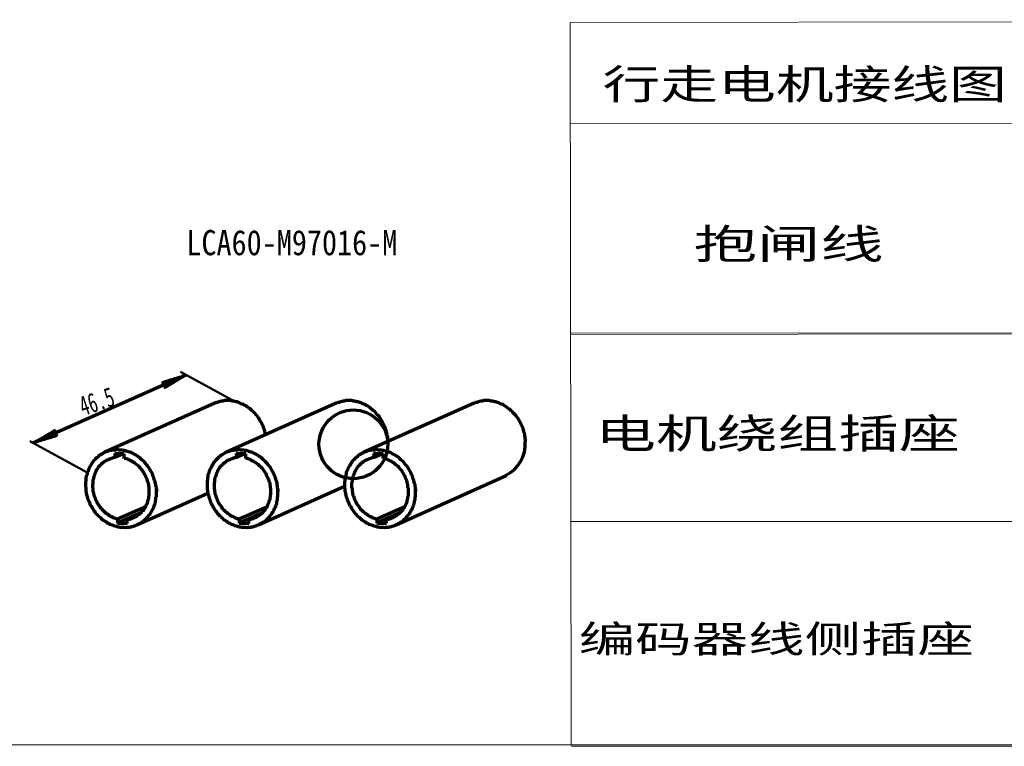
# Model space of a CAD drawing. Header units: millimetres. Extents: x 10 to 2518, y 8 to 1786.
# Tile 2 of 34: x 538 to 935, y 9 to 302. Entities that reach past the tile are written whole.
import ezdxf

# ---------------------------------------------------------------- set-up
doc = ezdxf.new("R2010")
doc.units = ezdxf.units.MM
doc.layers.add('1', color=7, linetype='Continuous', true_color=0xffffff)
doc.styles.add('黑体', font='txt')

msp = doc.modelspace()

# ---------------------------------------------------------------- linework, layer by layer
at = {"layer": '1', "color": 92, "linetype": 'Continuous', "lineweight": 13}
for p, q in [((760.226, 301.3793), (1568.0521, 302.4459)), ((760.0482, 301.3793), (760.4037, 10)), ((760.226, 301.3793), (986.7159, 301.557)), ((760.226, 260.4901), (1568.0521, 261.0234)), ((760.226, 175.512), (1568.0521, 176.5786)), ((760.226, 176.0453), (1067.6053, 176.223)), ((760.4037, 176.0453), (1568.0521, 176.5786)), ((760.4037, 100.1338), (1568.0521, 100.1338)), ((2517.9237, 10), (10, 10)), ((760.4037, 9.4667), (1108.3165, 9.4667))]:
    msp.add_line(p, q, dxfattribs=at)
at = {"layer": '1', "color": 18, "linetype": 'Continuous', "lineweight": 70}
for p, q in [((605.0253, 159.1562), (543.5138, 131.7783)), ((616.7587, 147.7784), (572.314, 128.045)), ((665.6477, 147.7784), (621.3809, 128.045)), ((721.2924, 147.7784), (676.8478, 128.045)), ((576.4028, 127.5117), (576.4028, 125.9116)), ((580.1362, 127.3339), (576.4028, 127.5117)), ((579.7806, 127.3339), (576.4028, 125.9116)), ((580.1362, 125.5562), (580.1362, 127.3339)), ((625.292, 127.5117), (625.4697, 125.9116)), ((629.2031, 127.3339), (625.292, 127.5117)), ((628.8475, 127.3339), (625.4697, 125.9116)), ((629.2031, 125.5562), (629.2031, 127.3339)), ((680.7589, 127.5117), (680.9368, 125.9116)), ((684.67, 127.3339), (680.7589, 127.5117)), ((684.3145, 127.3339), (680.9368, 125.9116)), ((684.67, 125.5562), (684.67, 127.3339)), ((689.8257, 98.7115), (734.2704, 118.6228)), ((585.2917, 98.7115), (613.9142, 111.5116)), ((634.3588, 98.7115), (669.0255, 114.3561)), ((577.4695, 101.2004), (588.8474, 106.1782)), ((586.714, 103.5116), (577.4695, 99.4226)), ((586.5363, 103.3337), (581.3806, 101.0227)), ((626.5365, 101.2004), (637.9143, 106.1782)), ((635.7809, 103.5116), (626.5365, 99.4226)), ((635.4254, 103.3337), (630.2698, 101.0227)), ((682.0034, 101.2004), (693.3812, 106.1782)), ((691.2479, 103.5116), (682.0034, 99.4226)), ((691.0701, 103.3337), (685.7367, 101.0227)), ((577.4695, 101.2004), (577.4695, 99.4226)), ((577.4695, 99.4226), (581.3806, 99.2449)), ((581.3806, 99.2449), (581.3806, 101.0227)), ((626.5365, 101.2004), (626.5365, 99.4226)), ((626.5365, 99.4226), (630.4476, 99.2449)), ((630.4476, 99.2449), (630.2698, 101.0227)), ((682.0034, 101.2004), (682.0034, 99.4226)), ((682.0034, 99.4226), (685.9146, 99.2449)), ((685.9146, 99.2449), (685.7367, 101.0227))]:
    msp.add_line(p, q, dxfattribs=at)
at = {"layer": '1', "color": 18, "linetype": 'Continuous', "lineweight": 50}
for p, q in [((595.4252, 156.3119), (605.0253, 159.1562)), ((605.0253, 159.1562), (596.4918, 154.0007)), ((624.7587, 148.4896), (602.8918, 160.4008)), ((603.9585, 158.9785), (604.1364, 158.9785)), ((604.1364, 158.9785), (604.6697, 158.9785)), ((604.4919, 159.1562), (604.8474, 159.1562)), ((604.8474, 159.1562), (605.0253, 159.1562)), ((596.4918, 154.0007), (595.4252, 156.3119)), ((595.4252, 156.3119), (595.6029, 156.3119)), ((595.4252, 156.134), (600.0474, 156.134)), ((595.6029, 156.3119), (600.403, 156.3119)), ((595.6029, 155.9563), (599.6919, 155.9563)), ((595.6029, 155.7784), (599.514, 155.7784)), ((595.6029, 155.6007), (599.1586, 155.6007)), ((595.7808, 156.4896), (596.3141, 156.4896)), ((595.7808, 155.423), (598.803, 155.423)), ((595.7808, 155.2451), (598.6252, 155.2451)), ((595.9585, 155.0674), (598.2697, 155.0674)), ((596.3141, 156.4896), (600.7585, 156.4896)), ((596.4918, 156.6674), (596.6697, 156.6674)), ((596.6697, 156.6674), (600.9363, 156.6674)), ((597.0251, 156.8452), (597.3807, 156.8452)), ((597.3807, 156.8452), (601.2919, 156.8452)), ((597.5585, 157.0229), (597.7363, 157.0229)), ((597.7363, 157.0229), (601.4696, 157.0229)), ((598.0919, 157.2007), (598.4474, 157.2007)), ((598.4474, 157.2007), (601.8252, 157.2007)), ((598.6252, 157.3785), (599.1586, 157.3785)), ((599.1586, 157.3785), (602.1808, 157.3785)), ((599.3363, 157.5563), (599.514, 157.5563)), ((599.514, 157.5563), (602.3585, 157.5563)), ((599.8696, 157.734), (600.2252, 157.734)), ((600.2252, 157.734), (602.7141, 157.734)), ((600.403, 157.9119), (600.5808, 157.9119)), ((600.5808, 157.9119), (602.8918, 157.9119)), ((601.1141, 158.0896), (601.2919, 158.0896)), ((601.2919, 158.0896), (603.2474, 158.0896)), ((601.6475, 158.2675), (602.0029, 158.2675)), ((602.0029, 158.2675), (603.603, 158.2675)), ((602.3585, 158.4452), (602.7141, 158.4452)), ((602.7141, 158.4452), (603.9585, 158.4452)), ((602.8918, 158.6229), (603.0697, 158.6229)), ((602.8918, 157.9119), (603.0697, 157.9119)), ((603.0697, 158.6229), (604.1364, 158.6229)), ((603.4252, 158.8008), (603.7808, 158.8008)), ((603.7808, 158.8008), (604.4919, 158.8008)), ((595.9585, 154.8896), (598.0919, 154.8896)), ((596.1364, 154.7118), (597.7363, 154.7118)), ((596.1364, 154.5341), (597.3807, 154.5341)), ((596.3141, 154.3563), (597.203, 154.3563)), ((596.3141, 154.1785), (596.8474, 154.1785)), ((596.3141, 154.0007), (596.4918, 154.0007)), ((543.5138, 131.7783), (552.225, 136.934)), ((549.0249, 135.1561), (552.936, 135.1561)), ((549.3805, 135.334), (552.936, 135.334)), ((549.5582, 135.5117), (552.936, 135.5117)), ((549.9138, 135.6895), (552.7583, 135.6895)), ((550.0917, 135.8673), (552.7583, 135.8673)), ((550.4471, 136.045), (552.5806, 136.045)), ((550.8027, 136.2229), (552.5806, 136.2229)), ((550.9805, 136.4006), (552.4027, 136.4006)), ((551.3361, 136.5784), (552.4027, 136.5784)), ((551.5138, 136.7562), (552.4027, 136.7562)), ((551.8694, 136.934), (552.225, 136.934)), ((552.225, 136.934), (553.1139, 134.6228)), ((565.2028, 119.8672), (542.0916, 132.4895)), ((553.1139, 134.6228), (543.5138, 131.7783)), ((543.5138, 131.7783), (543.6915, 131.7783)), ((543.6915, 131.9562), (543.8694, 131.9562)), ((543.6915, 131.7783), (543.8694, 131.7783)), ((543.8694, 131.9562), (544.4027, 131.9562)), ((544.0471, 132.1339), (544.225, 132.1339)), ((544.225, 132.1339), (545.1138, 132.1339)), ((544.4027, 132.3118), (544.5804, 132.3118)), ((544.5804, 132.4895), (544.7583, 132.4895)), ((544.5804, 132.3118), (545.6471, 132.3118)), ((544.7583, 132.4895), (546.1805, 132.4895)), ((544.936, 132.6672), (545.1138, 132.6672)), ((545.1138, 132.8451), (545.4694, 132.8451)), ((545.1138, 132.6672), (546.7139, 132.6672)), ((545.4694, 133.0228), (545.825, 133.0228)), ((545.4694, 132.8451), (547.2472, 132.8451)), ((545.825, 133.2006), (546.0027, 133.2006)), ((545.825, 133.0228), (547.9583, 133.0228)), ((546.0027, 133.3784), (546.1805, 133.3784)), ((546.0027, 133.2006), (548.4916, 133.2006)), ((546.1805, 133.3784), (549.0249, 133.3784)), ((546.3583, 133.5562), (546.536, 133.5562)), ((546.536, 133.5562), (549.7361, 133.5562)), ((546.7139, 133.7339), (546.8916, 133.7339)), ((546.8916, 133.9117), (547.2472, 133.9117)), ((546.8916, 133.7339), (550.2694, 133.7339)), ((547.2472, 134.0895), (547.4249, 134.0895)), ((547.2472, 133.9117), (550.9805, 133.9117)), ((547.4249, 134.0895), (551.5138, 134.0895)), ((547.6027, 134.2673), (547.7805, 134.2673)), ((547.7805, 134.4451), (547.9583, 134.4451)), ((547.7805, 134.2673), (552.0472, 134.2673)), ((547.9583, 134.4451), (552.5806, 134.4451)), ((548.1361, 134.6228), (548.3138, 134.6228)), ((548.3138, 134.8007), (553.1139, 134.8007)), ((548.3138, 134.6228), (553.1139, 134.6228)), ((548.6694, 134.9784), (553.1139, 134.9784))]:
    msp.add_line(p, q, dxfattribs=at)
at = {"layer": '1', "color": 18, "linetype": 'Continuous', "lineweight": 70}
for points in [[(637.2032, 134.9784), (637.0254, 135.5117), (637.0254, 135.8673), (636.8476, 136.4006), (636.6698, 137.1117), (636.492, 137.6451), (636.3143, 138.1784), (636.1365, 138.7117), (635.7809, 139.2451), (635.6032, 139.7784), (635.2476, 140.3118), (634.892, 140.8451), (634.7143, 141.3784), (634.3587, 141.734), (634.0031, 142.2673), (633.6476, 142.8007), (633.292, 143.1562), (632.9365, 143.6895), (632.4031, 144.0451), (632.0476, 144.5784), (631.692, 144.934), (631.1587, 145.2896), (630.8031, 145.6451), (630.2698, 146.0007), (629.7365, 146.3562), (629.3809, 146.7118), (628.8476, 146.8896), (628.3142, 147.2451), (627.7809, 147.4229), (627.2476, 147.6007), (626.7142, 147.9562), (626.1809, 148.134), (625.8253, 148.3118), (625.292, 148.3118), (624.7587, 148.4896), (624.2253, 148.6673), (623.692, 148.6673), (623.1586, 148.8451), (622.6253, 148.8451), (622.092, 148.8451), (621.5586, 148.8451), (621.0253, 148.8451), (620.492, 148.8451), (619.9586, 148.6673), (619.4253, 148.6673), (618.892, 148.4896), (618.3586, 148.3118), (617.8253, 148.134), (617.292, 148.134), (617.1142, 147.9562), (616.7586, 147.7785)], [(686.6256, 132.3117), (686.4479, 133.0228), (686.4479, 133.5562), (686.4479, 134.0895), (686.2701, 134.8006), (686.0923, 135.3339), (686.0923, 135.8673), (685.9145, 136.4006), (685.7367, 137.1117), (685.559, 137.6451), (685.3812, 138.1784), (685.0256, 138.7117), (684.8478, 139.2451), (684.4923, 139.7784), (684.3145, 140.3118), (683.959, 140.8451), (683.6034, 141.3784), (683.2478, 141.734), (683.0701, 142.2673), (682.5367, 142.8007), (682.1812, 143.1562), (681.8256, 143.6895), (681.4701, 144.0451), (681.1145, 144.5784), (680.5812, 144.934), (680.2256, 145.2896), (679.6923, 145.6451), (679.3367, 146.0007), (678.8034, 146.3562), (678.27, 146.7118), (677.7367, 146.8896), (677.3811, 147.2451), (676.8478, 147.4229), (676.3145, 147.6007), (675.7811, 147.9562), (675.2478, 148.134), (674.7145, 148.3118), (674.1811, 148.3118), (673.6478, 148.4896), (673.1145, 148.6673), (672.5811, 148.6673), (672.0478, 148.8451), (671.5144, 148.8451), (670.9811, 148.8451), (670.4478, 148.8451), (669.9144, 148.8451), (669.3811, 148.8451), (668.8478, 148.6673), (668.3144, 148.6673), (667.9589, 148.4896), (667.4255, 148.3118), (666.8922, 148.134), (666.3589, 148.134), (666.0033, 147.9562), (665.6477, 147.7785)], [(742.0926, 132.3117), (742.0926, 133.0228), (741.9148, 133.5562), (741.9148, 134.0895), (741.737, 134.8006), (741.737, 135.3339), (741.5592, 135.8673), (741.3815, 136.4006), (741.2037, 137.1117), (741.0259, 137.6451), (740.8481, 138.1784), (740.4926, 138.7117), (740.3148, 139.2451), (740.137, 139.7784), (739.7815, 140.3118), (739.4259, 140.8451), (739.2481, 141.3784), (738.8926, 141.734), (738.537, 142.2673), (738.1814, 142.8007), (737.8259, 143.1562), (737.2926, 143.6895), (736.937, 144.0451), (736.5814, 144.5784), (736.0481, 144.934), (735.6925, 145.2896), (735.1592, 145.6451), (734.8036, 146.0007), (734.2703, 146.3562), (733.737, 146.7118), (733.3814, 146.8896), (732.8481, 147.2451), (732.3147, 147.4229), (731.7814, 147.6007), (731.2481, 147.9562), (730.7147, 148.134), (730.1814, 148.3118), (729.6481, 148.3118), (729.2925, 148.4896), (728.7592, 148.6673), (728.0481, 148.6673), (727.5147, 148.8451), (726.9814, 148.8451), (726.4481, 148.8451), (725.9147, 148.8451), (725.5592, 148.8451), (725.0258, 148.8451), (724.4925, 148.6673), (723.9592, 148.6673), (723.4258, 148.4896), (722.8925, 148.3118), (722.3591, 148.134), (721.8258, 148.134), (721.648, 147.9562), (721.2925, 147.7785)], [(576.4029, 125.9117), (575.8695, 125.7339), (575.514, 125.7339), (574.9806, 125.5561), (574.6251, 125.3783), (574.0917, 125.2006), (573.7362, 125.0228), (573.2028, 124.845), (572.8473, 124.6672), (572.314, 124.3117), (571.9584, 124.1339), (571.6028, 123.7783), (571.2473, 123.6006), (570.8917, 123.245), (570.5362, 122.8894), (570.1806, 122.5339), (569.8251, 122.1783), (569.6473, 121.8228), (569.2917, 121.2894), (569.1139, 120.9339), (568.7584, 120.5783), (568.5806, 120.045), (568.4028, 119.6894), (568.225, 119.1561), (568.0473, 118.6228), (567.8695, 118.0894), (567.6917, 117.7339), (567.6917, 117.2005), (567.5139, 116.6672), (567.5139, 116.1339), (567.5139, 115.6005), (567.3361, 115.0672), (567.3361, 114.5338), (567.3361, 114.0005), (567.5139, 113.4672), (567.5139, 112.9338), (567.5139, 112.4005), (567.6917, 111.8672), (567.6917, 111.3338), (567.8695, 110.8005), (568.0473, 110.2672), (568.225, 109.9116), (568.4028, 109.3783), (568.5806, 108.8449), (568.9362, 108.3116), (569.1139, 107.7783), (569.4695, 107.4227), (569.6473, 106.8894), (570.0028, 106.5338), (570.3584, 106.0005), (570.7139, 105.6449), (571.0695, 105.1116), (571.4251, 104.756), (571.7806, 104.4005), (572.1362, 104.0449), (572.4917, 103.6893), (572.8473, 103.3338), (573.3806, 103.156), (573.7362, 102.8005), (574.2695, 102.4449), (574.6251, 102.2671), (575.1584, 102.0893), (575.514, 101.7338), (576.0473, 101.556), (576.5806, 101.3782), (576.9362, 101.3782), (577.4695, 101.2004)], [(581.3807, 101.0227), (581.7362, 101.0227), (582.2696, 101.0227), (582.6251, 101.2004), (583.1585, 101.3782), (583.514, 101.556), (584.0473, 101.7338), (584.4029, 101.9116), (584.9362, 102.0893), (585.2918, 102.4449), (585.6474, 102.6227), (586.0029, 102.9782), (586.3585, 103.156), (586.714, 103.5116), (587.0696, 103.8671), (587.4251, 104.2227), (587.7807, 104.5782), (588.1363, 104.9338), (588.314, 105.4671), (588.6696, 105.8227), (588.8474, 106.1782), (589.0251, 106.7116), (589.3807, 107.2449), (589.5585, 107.6005), (589.7363, 108.1338), (589.7363, 108.6672), (589.914, 109.0227), (590.0918, 109.556), (590.0918, 110.0894), (590.2696, 110.6227), (590.2696, 111.1561), (590.2696, 111.6894), (590.2696, 112.2227), (590.2696, 112.7561), (590.2696, 113.2894), (590.2696, 113.8227), (590.0918, 114.3561), (590.0918, 114.8894), (589.914, 115.4227), (589.7363, 115.9561), (589.5585, 116.4894), (589.3807, 117.0227), (589.2029, 117.3783), (589.0251, 117.9116), (588.8474, 118.445), (588.4918, 118.9783), (588.314, 119.3339), (587.9585, 119.8672), (587.7807, 120.2228), (587.4251, 120.7561), (587.0696, 121.1117), (586.714, 121.645), (586.3585, 122.0006), (586.0029, 122.3561), (585.6474, 122.7117), (585.114, 123.0672), (584.7585, 123.4228), (584.4029, 123.7783), (583.8696, 123.9561), (583.514, 124.3117), (582.9807, 124.4895), (582.6251, 124.6672), (582.0918, 125.0228), (581.5584, 125.2006), (581.2029, 125.3783), (580.6695, 125.5561), (580.1362, 125.5561)], [(625.4698, 125.9117), (624.9364, 125.7339), (624.4031, 125.7339), (624.0475, 125.5561), (623.5142, 125.3783), (623.1586, 125.2006), (622.6253, 125.0228), (622.2698, 124.845), (621.7364, 124.6672), (621.3809, 124.3117), (621.0253, 124.1339), (620.6697, 123.7783), (620.3142, 123.6006), (619.9586, 123.245), (619.6031, 122.8894), (619.2475, 122.5339), (618.892, 122.1783), (618.5364, 121.8228), (618.3586, 121.2894), (618.0031, 120.9339), (617.8253, 120.5783), (617.6475, 120.045), (617.4697, 119.6894), (617.292, 119.1561), (617.1142, 118.6228), (616.9364, 118.0894), (616.7586, 117.7339), (616.5808, 117.2005), (616.5808, 116.6672), (616.5808, 116.1339), (616.4031, 115.6005), (616.4031, 115.0672), (616.4031, 114.5338), (616.4031, 114.0005), (616.4031, 113.4672), (616.5808, 112.9338), (616.5808, 112.4005), (616.7586, 111.8672), (616.7586, 111.3338), (616.9364, 110.8005), (617.1142, 110.2672), (617.292, 109.9116), (617.4697, 109.3783), (617.6475, 108.8449), (617.8253, 108.3116), (618.1808, 107.7783), (618.3586, 107.4227), (618.7142, 106.8894), (619.0697, 106.5338), (619.2475, 106.0005), (619.6031, 105.6449), (619.9586, 105.1116), (620.3142, 104.756), (620.6697, 104.4005), (621.0253, 104.0449), (621.5586, 103.6893), (621.9142, 103.3338), (622.2698, 103.156), (622.8031, 102.8005), (623.1586, 102.4449), (623.692, 102.2671), (624.0475, 102.0893), (624.5809, 101.7338), (625.1142, 101.556), (625.4698, 101.3782), (626.0031, 101.3782), (626.5364, 101.2004)], [(630.2698, 101.0227), (630.8031, 101.0227), (631.1587, 101.0227), (631.692, 101.2004), (632.2254, 101.3782), (632.5809, 101.556), (633.1143, 101.7338), (633.4698, 101.9116), (633.8254, 102.0893), (634.3587, 102.4449), (634.7143, 102.6227), (635.0698, 102.9782), (635.4254, 103.156), (635.7809, 103.5116), (636.1365, 103.8671), (636.492, 104.2227), (636.8476, 104.5782), (637.0254, 104.9338), (637.3809, 105.4671), (637.5587, 105.8227), (637.9143, 106.1782), (638.0921, 106.7116), (638.2698, 107.2449), (638.4476, 107.6005), (638.6254, 108.1338), (638.8032, 108.6672), (638.981, 109.0227), (638.981, 109.556), (639.1587, 110.0894), (639.1587, 110.6227), (639.3365, 111.1561), (639.3365, 111.6894), (639.3365, 112.2227), (639.3365, 112.7561), (639.3365, 113.2894), (639.1587, 113.8227), (639.1587, 114.3561), (638.981, 114.8894), (638.981, 115.4227), (638.8032, 115.9561), (638.6254, 116.4894), (638.4476, 117.0227), (638.2698, 117.3783), (638.0921, 117.9116), (637.7365, 118.445), (637.5587, 118.9783), (637.3809, 119.3339), (637.0254, 119.8672), (636.6698, 120.2228), (636.3143, 120.7561), (636.1365, 121.1117), (635.7809, 121.645), (635.4254, 122.0006), (634.892, 122.3561), (634.5365, 122.7117), (634.1809, 123.0672), (633.8254, 123.4228), (633.292, 123.7783), (632.9365, 123.9561), (632.4031, 124.3117), (632.0476, 124.4895), (631.5142, 124.6672), (631.1587, 125.0228), (630.6254, 125.2006), (630.092, 125.3783), (629.7365, 125.5561), (629.2031, 125.5561)], [(680.9367, 125.9117), (680.4034, 125.7339), (680.0478, 125.7339), (679.5145, 125.5561), (678.9811, 125.3783), (678.6256, 125.2006), (678.0923, 125.0228), (677.7367, 124.845), (677.3811, 124.6672), (676.8478, 124.3117), (676.4922, 124.1339), (676.1367, 123.7783), (675.7811, 123.6006), (675.4256, 123.245), (675.07, 122.8894), (674.7145, 122.5339), (674.3589, 122.1783), (674.1811, 121.8228), (673.8256, 121.2894), (673.6478, 120.9339), (673.2922, 120.5783), (673.1145, 120.045), (672.9367, 119.6894), (672.7589, 119.1561), (672.5811, 118.6228), (672.4033, 118.0894), (672.2256, 117.7339), (672.2256, 117.2005), (672.0478, 116.6672), (672.0478, 116.1339), (671.87, 115.6005), (671.87, 115.0672), (671.87, 114.5338), (671.87, 114.0005), (672.0478, 113.4672), (672.0478, 112.9338), (672.0478, 112.4005), (672.2256, 111.8672), (672.2256, 111.3338), (672.4033, 110.8005), (672.5811, 110.2672), (672.7589, 109.9116), (672.9367, 109.3783), (673.1145, 108.8449), (673.47, 108.3116), (673.6478, 107.7783), (674.0033, 107.4227), (674.1811, 106.8894), (674.5367, 106.5338), (674.8922, 106.0005), (675.07, 105.6449), (675.4256, 105.1116), (675.7811, 104.756), (676.3145, 104.4005), (676.67, 104.0449), (677.0256, 103.6893), (677.3811, 103.3338), (677.9145, 103.156), (678.27, 102.8005), (678.8034, 102.4449), (679.1589, 102.2671), (679.6923, 102.0893), (680.0478, 101.7338), (680.5812, 101.556), (681.1145, 101.3782), (681.4701, 101.3782), (682.0034, 101.2004)], [(685.7367, 101.0227), (686.2701, 101.0227), (686.8034, 101.0227), (687.159, 101.2004), (687.6923, 101.3782), (688.0479, 101.556), (688.5812, 101.7338), (688.9368, 101.9116), (689.4701, 102.0893), (689.8256, 102.4449), (690.1812, 102.6227), (690.5368, 102.9782), (690.8923, 103.156), (691.2479, 103.5116), (691.6034, 103.8671), (691.959, 104.2227), (692.3145, 104.5782), (692.6701, 104.9338), (692.8479, 105.4671), (693.2034, 105.8227), (693.3812, 106.1782), (693.559, 106.7116), (693.9146, 107.2449), (694.0923, 107.6005), (694.2701, 108.1338), (694.2701, 108.6672), (694.4479, 109.0227), (694.6257, 109.556), (694.6257, 110.0894), (694.8035, 110.6227), (694.8035, 111.1561), (694.8035, 111.6894), (694.8035, 112.2227), (694.8035, 112.7561), (694.8035, 113.2894), (694.6257, 113.8227), (694.6257, 114.3561), (694.6257, 114.8894), (694.4479, 115.4227), (694.2701, 115.9561), (694.0923, 116.4894), (693.9146, 117.0227), (693.7368, 117.3783), (693.559, 117.9116), (693.3812, 118.445), (693.0257, 118.9783), (692.8479, 119.3339), (692.4923, 119.8672), (692.3145, 120.2228), (691.959, 120.7561), (691.6034, 121.1117), (691.2479, 121.645), (690.8923, 122.0006), (690.5368, 122.3561), (690.1812, 122.7117), (689.6479, 123.0672), (689.2923, 123.4228), (688.9368, 123.7783), (688.4034, 123.9561), (688.0479, 124.3117), (687.5145, 124.4895), (687.159, 124.6672), (686.6256, 125.0228), (686.0923, 125.2006), (685.7367, 125.3783), (685.2034, 125.5561), (684.6701, 125.5561)]]:
    msp.add_lwpolyline(points, dxfattribs=at)
for points in [[(593.1141, 112.0449), (593.1141, 113.1116), (593.1141, 113.8227), (592.9363, 114.3561), (592.9363, 114.8894), (592.7585, 115.4227), (592.5807, 116.1339), (592.4029, 116.6672), (592.2252, 117.2005), (592.0474, 117.7339), (591.8696, 118.2672), (591.6918, 118.8005), (591.514, 119.5116), (591.1585, 120.045), (590.8029, 120.5783), (590.6252, 120.9339), (590.2696, 121.4672), (589.914, 122.0006), (589.5585, 122.5339), (589.2029, 122.8894), (588.8474, 123.4228), (588.4918, 123.7783), (588.1363, 124.3117), (587.6029, 124.6672), (587.2474, 125.0228), (586.714, 125.5561), (586.3585, 125.9117), (585.8251, 126.2672), (585.4696, 126.445), (584.9362, 126.8006), (584.4029, 127.1561), (583.8696, 127.3339), (583.514, 127.6895), (582.9807, 127.8672), (582.4473, 128.045), (581.914, 128.2228), (581.3807, 128.4006), (580.8473, 128.5784), (580.314, 128.7561), (579.7807, 128.7561), (579.2473, 128.9339), (578.714, 128.9339), (578.1806, 128.9339), (577.6473, 129.1117), (577.114, 129.1117), (576.5806, 128.9339), (576.0473, 128.9339), (575.514, 128.9339), (574.9806, 128.7561), (574.4473, 128.7561), (573.914, 128.5784), (573.5584, 128.4006), (573.0251, 128.2228), (572.4917, 128.045), (571.9584, 127.8672), (571.6028, 127.5117), (571.0695, 127.3339), (570.7139, 126.9784), (570.1806, 126.8006), (569.8251, 126.445), (569.4695, 126.0895), (568.9362, 125.7339), (568.5806, 125.3783), (568.225, 125.0228), (567.8695, 124.6672), (567.5139, 124.1339), (567.1584, 123.7783), (566.9806, 123.245), (566.625, 122.8894), (566.4473, 122.3561), (566.0917, 121.8228), (565.9139, 121.4672), (565.7361, 120.9339), (565.5584, 120.4005), (565.2028, 119.8672), (565.2028, 119.3339), (565.025, 118.8005), (564.8472, 118.2672), (564.6695, 117.7339), (564.6695, 117.0227), (564.6695, 116.4894), (564.4917, 115.9561), (564.4917, 115.4227), (564.4917, 114.7116), (564.4917, 114.1783), (564.6695, 113.645), (564.6695, 113.1116), (564.6695, 112.4005), (564.8472, 111.8672), (564.8472, 111.3338), (565.025, 110.6227), (565.2028, 110.0894), (565.3806, 109.556), (565.5584, 109.0227), (565.7361, 108.4894), (566.0917, 107.956), (566.2695, 107.2449), (566.4473, 106.8894), (566.8028, 106.356), (567.1584, 105.8227), (567.3361, 105.2894), (567.6917, 104.756), (568.0473, 104.2227), (568.4028, 103.8671), (568.7584, 103.3338), (569.2917, 102.9782), (569.6473, 102.4449), (570.0028, 102.0893), (570.5362, 101.7338), (570.8917, 101.3782), (571.4251, 100.8449), (571.7806, 100.6671), (572.314, 100.3116), (572.8473, 99.956), (573.2028, 99.6004), (573.7362, 99.4227), (574.2695, 99.0671), (574.8029, 98.8893), (575.3362, 98.7115), (575.8695, 98.5338), (576.4029, 98.356), (576.9362, 98.1782), (577.4695, 98.0004), (578.0029, 98.0004), (578.5362, 97.8227), (579.0695, 97.8227), (579.6029, 97.8227), (580.1362, 97.8227), (580.6695, 97.6449), (581.2029, 97.8227), (581.7362, 97.8227), (582.0918, 97.8227), (582.6251, 98.0004), (583.1585, 98.0004), (583.6918, 98.1782), (584.2251, 98.356), (584.7585, 98.5338), (585.114, 98.7115), (585.6474, 98.8893), (586.1807, 99.2449), (586.5362, 99.4227), (587.0696, 99.7782), (587.4251, 99.956), (587.9585, 100.3116), (588.314, 100.6671), (588.6696, 101.0227), (589.0251, 101.3782), (589.3807, 101.7338), (589.7363, 102.0893), (590.0918, 102.6227), (590.4474, 102.9782), (590.8029, 103.5116), (590.9807, 103.8671), (591.3363, 104.4005), (591.514, 104.9338), (591.8696, 105.2894), (592.0474, 105.8227), (592.2252, 106.356), (592.4029, 106.8894), (592.5807, 107.4227), (592.7585, 107.956), (592.7585, 108.4894), (592.9363, 109.0227), (592.9363, 109.7338), (593.1141, 110.2672), (593.1141, 110.8005), (593.1141, 111.3338), (593.1141, 112.0449), (593.1141, 113.1116)], [(642.181, 112.0449), (642.181, 113.1116), (642.0032, 113.8227), (642.0032, 114.3561), (641.8254, 114.8894), (641.8254, 115.4227), (641.6476, 116.1339), (641.4699, 116.6672), (641.2921, 117.2005), (641.1143, 117.7339), (640.9365, 118.2672), (640.7587, 118.8005), (640.4032, 119.5116), (640.2254, 120.045), (639.8698, 120.5783), (639.5143, 120.9339), (639.3365, 121.4672), (638.981, 122.0006), (638.6254, 122.5339), (638.2698, 122.8894), (637.9143, 123.4228), (637.5587, 123.7783), (637.0254, 124.3117), (636.6698, 124.6672), (636.3143, 125.0228), (635.7809, 125.5561), (635.4254, 125.9117), (634.892, 126.2672), (634.3587, 126.445), (634.0031, 126.8006), (633.4698, 127.1561), (632.9365, 127.3339), (632.4031, 127.6895), (631.8698, 127.8672), (631.3365, 128.045), (630.8031, 128.2228), (630.4476, 128.4006), (629.9142, 128.5784), (629.3809, 128.7561), (628.8476, 128.7561), (628.3142, 128.9339), (627.7809, 128.9339), (627.2476, 128.9339), (626.7142, 129.1117), (626.1809, 129.1117), (625.6476, 128.9339), (625.1142, 128.9339), (624.5809, 128.9339), (624.0475, 128.7561), (623.5142, 128.7561), (622.9809, 128.5784), (622.4475, 128.4006), (621.9142, 128.2228), (621.5586, 128.045), (621.0253, 127.8672), (620.492, 127.5117), (620.1364, 127.3339), (619.6031, 126.9784), (619.2475, 126.8006), (618.892, 126.445), (618.3586, 126.0895), (618.0031, 125.7339), (617.6475, 125.3783), (617.292, 125.0228), (616.9364, 124.6672), (616.5808, 124.1339), (616.2253, 123.7783), (615.8697, 123.245), (615.6919, 122.8894), (615.3364, 122.3561), (615.1586, 121.8228), (614.9808, 121.4672), (614.6253, 120.9339), (614.4475, 120.4005), (614.2697, 119.8672), (614.0919, 119.3339), (613.9142, 118.8005), (613.9142, 118.2672), (613.7364, 117.7339), (613.7364, 117.0227), (613.5586, 116.4894), (613.5586, 115.9561), (613.5586, 115.4227), (613.5586, 114.7116), (613.5586, 114.1783), (613.5586, 113.645), (613.5586, 113.1116), (613.7364, 112.4005), (613.7364, 111.8672), (613.9142, 111.3338), (614.0919, 110.6227), (614.2697, 110.0894), (614.4475, 109.556), (614.6253, 109.0227), (614.8031, 108.4894), (614.9808, 107.956), (615.3364, 107.2449), (615.5142, 106.8894), (615.8697, 106.356), (616.0475, 105.8227), (616.4031, 105.2894), (616.7586, 104.756), (617.1142, 104.2227), (617.4697, 103.8671), (617.8253, 103.3338), (618.1808, 102.9782), (618.7142, 102.4449), (619.0697, 102.0893), (619.4253, 101.7338), (619.9586, 101.3782), (620.3142, 100.8449), (620.8475, 100.6671), (621.3809, 100.3116), (621.7364, 99.956), (622.2698, 99.6004), (622.8031, 99.4227), (623.3364, 99.0671), (623.8698, 98.8893), (624.2253, 98.7115), (624.7587, 98.5338), (625.292, 98.356), (625.8253, 98.1782), (626.3587, 98.0004), (626.892, 98.0004), (627.4253, 97.8227), (627.9587, 97.8227), (628.492, 97.8227), (629.0253, 97.8227), (629.5587, 97.6449), (630.092, 97.8227), (630.6254, 97.8227), (631.1587, 97.8227), (631.692, 98.0004), (632.2254, 98.0004), (632.7587, 98.1782), (633.292, 98.356), (633.6476, 98.5338), (634.1809, 98.7115), (634.7143, 98.8893), (635.0698, 99.2449), (635.6032, 99.4227), (635.9587, 99.7782), (636.492, 99.956), (636.8476, 100.3116), (637.3809, 100.6671), (637.7365, 101.0227), (638.0921, 101.3782), (638.4476, 101.7338), (638.8032, 102.0893), (639.1587, 102.6227), (639.5143, 102.9782), (639.6921, 103.5116), (640.0476, 103.8671), (640.4032, 104.4005), (640.581, 104.9338), (640.7587, 105.2894), (641.1143, 105.8227), (641.2921, 106.356), (641.4699, 106.8894), (641.6476, 107.4227), (641.6476, 107.956), (641.8254, 108.4894), (642.0032, 109.0227), (642.0032, 109.7338), (642.181, 110.2672), (642.181, 110.8005), (642.181, 111.3338), (642.181, 112.0449), (642.181, 113.1116)], [(697.6479, 112.0449), (697.6479, 113.1116), (697.6479, 113.8227), (697.4701, 114.3561), (697.4701, 114.8894), (697.2924, 115.4227), (697.1146, 116.1339), (696.9368, 116.6672), (696.759, 117.2005), (696.5812, 117.7339), (696.4035, 118.2672), (696.2257, 118.8005), (695.8701, 119.5116), (695.6923, 120.045), (695.3368, 120.5783), (695.159, 120.9339), (694.8035, 121.4672), (694.4479, 122.0006), (694.0923, 122.5339), (693.7368, 122.8894), (693.3812, 123.4228), (693.0257, 123.7783), (692.6701, 124.3117), (692.1368, 124.6672), (691.7812, 125.0228), (691.2479, 125.5561), (690.8923, 125.9117), (690.359, 126.2672), (690.0034, 126.445), (689.4701, 126.8006), (688.9368, 127.1561), (688.4034, 127.3339), (687.8701, 127.6895), (687.5145, 127.8672), (686.9812, 128.045), (686.4479, 128.2228), (685.9145, 128.4006), (685.3812, 128.5784), (684.8478, 128.7561), (684.3145, 128.7561), (683.7812, 128.9339), (683.2478, 128.9339), (682.7145, 128.9339), (682.1812, 129.1117), (681.6478, 129.1117), (681.1145, 128.9339), (680.5812, 128.9339), (680.0478, 128.9339), (679.5145, 128.7561), (678.9811, 128.7561), (678.4478, 128.5784), (677.9145, 128.4006), (677.5589, 128.2228), (677.0256, 128.045), (676.4922, 127.8672), (676.1367, 127.5117), (675.6034, 127.3339), (675.2478, 126.9784), (674.7145, 126.8006), (674.3589, 126.445), (674.0033, 126.0895), (673.47, 125.7339), (673.1145, 125.3783), (672.7589, 125.0228), (672.4033, 124.6672), (672.0478, 124.1339), (671.6922, 123.7783), (671.5144, 123.245), (671.1589, 122.8894), (670.9811, 122.3561), (670.6256, 121.8228), (670.4478, 121.4672), (670.27, 120.9339), (669.9144, 120.4005), (669.7367, 119.8672), (669.7367, 119.3339), (669.5589, 118.8005), (669.3811, 118.2672), (669.2033, 117.7339), (669.2033, 117.0227), (669.2033, 116.4894), (669.0255, 115.9561), (669.0255, 115.4227), (669.0255, 114.7116), (669.0255, 114.1783), (669.0255, 113.645), (669.2033, 113.1116), (669.2033, 112.4005), (669.3811, 111.8672), (669.3811, 111.3338), (669.5589, 110.6227), (669.7367, 110.0894), (669.9144, 109.556), (670.0922, 109.0227), (670.27, 108.4894), (670.6256, 107.956), (670.8033, 107.2449), (670.9811, 106.8894), (671.3367, 106.356), (671.6922, 105.8227), (671.87, 105.2894), (672.2256, 104.756), (672.5811, 104.2227), (672.9367, 103.8671), (673.2922, 103.3338), (673.8256, 102.9782), (674.1811, 102.4449), (674.5367, 102.0893), (675.07, 101.7338), (675.4256, 101.3782), (675.9589, 100.8449), (676.3145, 100.6671), (676.8478, 100.3116), (677.3811, 99.956), (677.7367, 99.6004), (678.27, 99.4227), (678.8034, 99.0671), (679.3367, 98.8893), (679.87, 98.7115), (680.4034, 98.5338), (680.9367, 98.356), (681.4701, 98.1782), (682.0034, 98.0004), (682.5367, 98.0004), (683.0701, 97.8227), (683.6034, 97.8227), (684.1367, 97.8227), (684.6701, 97.8227), (685.2034, 97.6449), (685.7367, 97.8227), (686.0923, 97.8227), (686.6256, 97.8227), (687.159, 98.0004), (687.6923, 98.0004), (688.2256, 98.1782), (688.759, 98.356), (689.2923, 98.5338), (689.6479, 98.7115), (690.1812, 98.8893), (690.7145, 99.2449), (691.0701, 99.4227), (691.6034, 99.7782), (691.959, 99.956), (692.4923, 100.3116), (692.8479, 100.6671), (693.2034, 101.0227), (693.559, 101.3782), (693.9146, 101.7338), (694.2701, 102.0893), (694.6257, 102.6227), (694.9812, 102.9782), (695.3368, 103.5116), (695.5146, 103.8671), (695.8701, 104.4005), (696.0479, 104.9338), (696.4035, 105.2894), (696.5812, 105.8227), (696.759, 106.356), (696.9368, 106.8894), (697.1146, 107.4227), (697.2924, 107.956), (697.2924, 108.4894), (697.4701, 109.0227), (697.4701, 109.7338), (697.6479, 110.2672), (697.6479, 110.8005), (697.6479, 111.3338), (697.6479, 112.0449), (697.6479, 113.1116)]]:
    msp.add_lwpolyline(points, close=True, dxfattribs=at)
msp.add_circle((672.5812, 131.245), 13.8667, dxfattribs=at)
msp.add_arc((728.048, 131.245), 13.8667, 295.906508, 4.398705, dxfattribs=at)

# ---------------------------------------------------------------- texts
at = {"layer": '1', "color": 18, "linetype": 'Continuous', "lineweight": 18, "attachment_point": 7, "line_spacing_factor": 1.016583, "style": '黑体'}
for s, insert, char_height in [('\\f黑体|b1|i0;\\W1.4236;行走电机接线图 ', (773.1288, 269.0705), 12), ('\\f黑体|b1|i0;\\W1.5594;抱闸线', (809.9288, 204.7145), 12), ('\\f黑体|b1|i0;\\W0.8795;LCA60-M97016-M', (605.2082, 207.3181), 10.161391), ('\\f黑体|b1|i0;\\W1.4973;电机绕组插座', (770.1642, 128.2796), 12), ('\\f黑体|b1|i0;\\W1.5180;编码器线侧插座', (763.494, 46.0246), 11)]:
    msp.add_mtext(s, dxfattribs=dict(at, insert=insert, char_height=char_height))
at = {"layer": '1', "color": 18, "linetype": 'Continuous', "lineweight": 18, "insert": (563.6362, 142.5085), "char_height": 7.92813, "attachment_point": 7, "rotation": 18.082156, "line_spacing_factor": 1.016583, "style": '黑体'}
msp.add_mtext('\\f黑体|b1|i0;\\W0.6515;46.5', dxfattribs=at)

doc.saveas('drawing.dxf')
